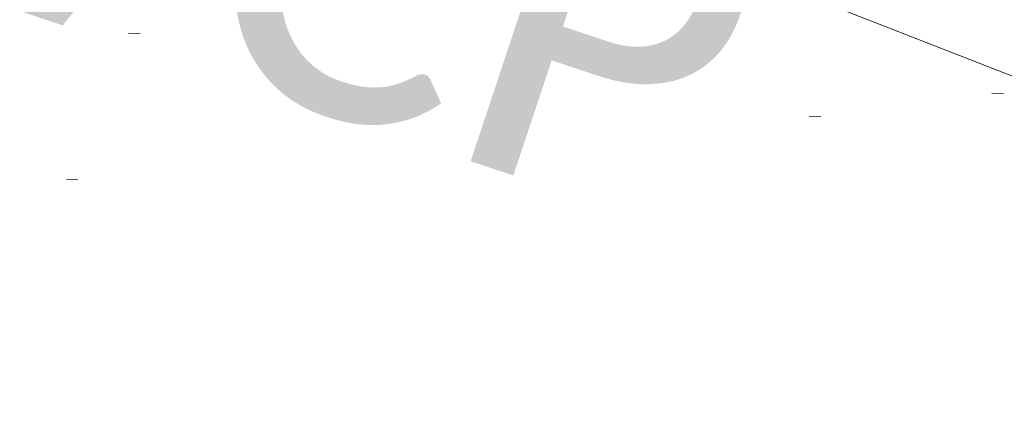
# Model space of a CAD drawing. Extents: x 413123 to 1465301, y 377724 to 504150.
# Tile 87 of 256: x 1463401 to 1463410, y 433196 to 433199. Entities that reach past the tile are written whole.
import ezdxf

# ---------------------------------------------------------------- set-up
doc = ezdxf.new("R2010")
doc.units = 0
doc.header["$MEASUREMENT"] = 0
for name, pattern in [('DGN Style 1', [8.732639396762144, 0.01453018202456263, -8.71810921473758]), ('DGN Style 3', [20.34225483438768, 14.53018202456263, -5.812072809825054]), ('gasex', [0])]:
    doc.linetypes.add(name, pattern=pattern)
for name, color, linetype, lineweight in [('DR_X_Text', 7, 'Continuous', 0), ('PV_X_Curb', 120, 'DGN Style 1', 0), ('PV_X_EOP', 7, 'DGN Style 3', 0), ('UT_X_Gas', 40, 'gasex', 0)]:
    doc.layers.add(name, color=color, linetype=linetype, lineweight=lineweight)
doc.layers.add('SV_Observation (Construction)', color=97, linetype='DGN Style 1', lineweight=0, transparency=0.9)
doc.styles.add('X_Straight-Normal LS 0.50', font='calibril.ttf', dxfattribs={"height": 0.13999972})

msp = doc.modelspace()

# ---------------------------------------------------------------- linework, layer by layer
at = {"layer": 'PV_X_Curb'}
for points, knots in [([(1463034.114341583, 433358.5354235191, 570.967442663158), (1463034.382762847, 433357.8525596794, 570.9829174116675), (1463034.902669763, 433356.6746703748, 570.9791408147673), (1463036.322057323, 433354.5205973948, 570.6849760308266), (1463037.748960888, 433352.2020754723, 570.6878951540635), (1463040.018756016, 433349.1857511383, 570.9427811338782), (1463042.639031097, 433346.7780487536, 570.7955674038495), (1463044.970687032, 433345.5933757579, 570.8824061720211), (1463045.921303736, 433345.2188641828, 570.878208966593), (1463051.106075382, 433343.1762354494, 570.8553169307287), (1463056.290847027, 433341.1336067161, 570.8324248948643), (1463061.475618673, 433339.0909779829, 570.809532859), (1463062.018547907, 433338.9041474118, 570.7725412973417), (1463062.561477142, 433338.7173168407, 570.7355497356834), (1463063.104406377, 433338.5304862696, 570.6985581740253), (1463069.657625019, 433335.9461940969, 570.7210719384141), (1463076.21084366, 433333.3619019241, 570.7435857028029), (1463082.764062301, 433330.7776097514, 570.7660994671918), (1463087.246478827, 433329.0023655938, 570.8028168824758), (1463091.728895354, 433327.2271214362, 570.8395342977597), (1463096.211311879, 433325.4518772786, 570.8762517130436), (1463096.878442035, 433325.1897515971, 570.9638925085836), (1463097.545572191, 433324.9276259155, 571.0515333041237), (1463098.212702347, 433324.6655002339, 571.1391740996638), (1463104.831686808, 433322.094946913, 571.1640382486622), (1463111.45067127, 433319.524393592, 571.1889023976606), (1463118.069655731, 433316.953840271, 571.2137665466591), (1463125.957183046, 433313.9138789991, 571.1851535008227), (1463133.844710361, 433310.8739177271, 571.1565404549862), (1463141.732237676, 433307.8339564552, 571.1279274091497), (1463145.767175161, 433306.241790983, 571.1313455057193), (1463149.802112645, 433304.6496255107, 571.134763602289), (1463153.83705013, 433303.0574600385, 571.1381816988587), (1463154.355066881, 433302.8054079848, 571.0924572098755), (1463154.873083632, 433302.5533559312, 571.0467327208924), (1463155.391100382, 433302.3013038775, 571.0010082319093), (1463159.740180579, 433300.5574304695, 571.007755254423), (1463164.089260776, 433298.8135570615, 571.0145022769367), (1463168.438340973, 433297.0696836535, 571.0212492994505), (1463173.76020955, 433294.9893866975, 571.0517121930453), (1463179.082078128, 433292.9090897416, 571.0821750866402), (1463184.403946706, 433290.8287927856, 571.1126379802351), (1463184.927832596, 433290.6024130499, 571.183469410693), (1463185.451718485, 433290.3760333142, 571.254300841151), (1463185.975604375, 433290.1496535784, 571.3251322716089), (1463193.283059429, 433287.4009373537, 571.3274320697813), (1463200.590514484, 433284.6522211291, 571.3297318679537), (1463207.897969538, 433281.9035049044, 571.3320316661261), (1463214.611583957, 433279.3049910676, 571.3660593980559), (1463221.325198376, 433276.7064772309, 571.4000871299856), (1463228.038812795, 433274.1079633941, 571.4341148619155), (1463234.876881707, 433271.4003319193, 571.5030017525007), (1463241.714950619, 433268.6927004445, 571.5718886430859), (1463248.553019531, 433265.9850689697, 571.6407755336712), (1463252.53367608, 433264.4224603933, 571.6987979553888), (1463256.514332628, 433262.8598518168, 571.7568203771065), (1463260.494989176, 433261.2972432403, 571.8148427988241), (1463261.18962272, 433261.0748617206, 571.7422662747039), (1463261.884256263, 433260.8524802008, 571.6696897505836), (1463262.578889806, 433260.6300986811, 571.5971132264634), (1463267.974277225, 433258.4984942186, 571.5913249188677), (1463273.369664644, 433256.3668897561, 571.5855366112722), (1463278.765052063, 433254.2352852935, 571.5797483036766), (1463284.039124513, 433252.1341649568, 571.626583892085), (1463289.313196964, 433250.0330446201, 571.6734194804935), (1463294.587269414, 433247.9319242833, 571.7202550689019), (1463295.147837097, 433247.7325865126, 571.8045569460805), (1463295.70840478, 433247.533248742, 571.8888588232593), (1463296.268972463, 433247.3339109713, 571.9731607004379), (1463303.262539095, 433244.6091737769, 572.0038664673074), (1463310.256105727, 433241.8844365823, 572.034572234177), (1463317.249672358, 433239.1596993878, 572.0652780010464), (1463324.8255847, 433236.206749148, 572.1003223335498), (1463332.401497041, 433233.2537989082, 572.1353666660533), (1463339.977409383, 433230.3008486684, 572.1704109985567), (1463346.624217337, 433227.6724527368, 572.1699621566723), (1463353.271025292, 433225.044056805, 572.1695133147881), (1463359.917833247, 433222.4156608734, 572.1690644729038), (1463363.666535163, 433220.9685334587, 572.1740861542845), (1463367.415237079, 433219.521406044, 572.1791078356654), (1463371.163938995, 433218.0742786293, 572.1841295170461), (1463371.754596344, 433217.8301906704, 572.1047293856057), (1463372.345253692, 433217.5861027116, 572.0253292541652), (1463372.935911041, 433217.3420147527, 571.9459291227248), (1463380.338603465, 433214.4611246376, 571.9041823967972), (1463387.741295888, 433211.5802345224, 571.8624356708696), (1463395.143988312, 433208.6993444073, 571.8206889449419), (1463403.121855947, 433205.5721027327, 571.8539167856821), (1463411.099723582, 433202.4448610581, 571.8871446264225), (1463419.077591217, 433199.3176193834, 571.9203724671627), (1463419.407565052, 433199.1647159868, 571.9396248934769), (1463419.737538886, 433199.0118125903, 571.9588773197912), (1463420.067512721, 433198.8589091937, 571.9781297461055)], [0, 0, 0, 0, 0.004163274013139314, 0.007301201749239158, 0.0146979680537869, 0.01957460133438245, 0.02877745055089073, 0.03448275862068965, 0.03448275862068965, 0.03448275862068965, 0.06896551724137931, 0.06896551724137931, 0.06896551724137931, 0.1034482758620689, 0.1034482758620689, 0.1034482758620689, 0.1379310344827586, 0.1379310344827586, 0.1379310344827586, 0.1724137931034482, 0.1724137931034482, 0.1724137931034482, 0.2068965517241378, 0.2068965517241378, 0.2068965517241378, 0.2413793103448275, 0.2413793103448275, 0.2413793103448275, 0.2758620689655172, 0.2758620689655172, 0.2758620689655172, 0.3103448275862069, 0.3103448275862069, 0.3103448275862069, 0.3448275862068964, 0.3448275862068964, 0.3448275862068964, 0.3793103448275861, 0.3793103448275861, 0.3793103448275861, 0.4137931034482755, 0.4137931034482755, 0.4137931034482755, 0.4482758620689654, 0.4482758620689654, 0.4482758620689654, 0.4827586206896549, 0.4827586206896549, 0.4827586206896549, 0.5172413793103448, 0.5172413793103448, 0.5172413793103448, 0.5517241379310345, 0.5517241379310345, 0.5517241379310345, 0.5862068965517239, 0.5862068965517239, 0.5862068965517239, 0.6206896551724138, 0.6206896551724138, 0.6206896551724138, 0.6551724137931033, 0.6551724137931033, 0.6551724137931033, 0.6896551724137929, 0.6896551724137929, 0.6896551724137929, 0.7241379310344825, 0.7241379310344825, 0.7241379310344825, 0.7586206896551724, 0.7586206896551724, 0.7586206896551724, 0.7931034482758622, 0.7931034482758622, 0.7931034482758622, 0.8275862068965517, 0.8275862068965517, 0.8275862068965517, 0.8620689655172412, 0.8620689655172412, 0.8620689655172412, 0.8965517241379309, 0.8965517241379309, 0.8965517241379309, 0.9310344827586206, 0.9310344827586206, 0.9310344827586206, 0.9655172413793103, 0.9655172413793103, 0.9655172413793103, 1, 1, 1, 1]), ([(1463694.730807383, 433042.1012902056, 573.2000085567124), (1463688.122071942, 433044.6665198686, 573.2117681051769), (1463681.5133365, 433047.2317495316, 573.2235276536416), (1463674.904601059, 433049.7969791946, 573.2352872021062), (1463669.906627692, 433051.7384291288, 573.2422034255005), (1463664.908654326, 433053.679879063, 573.249119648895), (1463659.910680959, 433055.6213289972, 573.2560358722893), (1463659.31440991, 433055.8530469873, 573.3282538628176), (1463658.718138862, 433056.0847649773, 573.400471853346), (1463658.121867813, 433056.3164829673, 573.4726898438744), (1463656.811811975, 433056.8455353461, 573.4691755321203), (1463655.501756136, 433057.3745877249, 573.4656612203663), (1463654.191700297, 433057.9036401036, 573.4621469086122), (1463647.078403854, 433060.7016199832, 573.4311409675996), (1463639.965107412, 433063.4995998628, 573.4001350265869), (1463632.851810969, 433066.2975797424, 573.3691290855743), (1463626.603526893, 433068.7760307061, 573.3262890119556), (1463620.355242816, 433071.25448167, 573.2834489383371), (1463614.10695874, 433073.7329326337, 573.2406088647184), (1463606.821724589, 433076.5483492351, 573.1778320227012), (1463599.536490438, 433079.3637658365, 573.1150551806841), (1463592.251256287, 433082.1791824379, 573.052278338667), (1463585.048675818, 433085.0513616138, 572.9767093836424), (1463577.846095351, 433087.9235407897, 572.901140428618), (1463570.643514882, 433090.7957199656, 572.8255714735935), (1463568.520856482, 433091.6009161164, 572.8136526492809), (1463566.398198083, 433092.4061122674, 572.8017338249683), (1463564.275539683, 433093.2113084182, 572.7898150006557), (1463563.658286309, 433093.4932407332, 572.723361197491), (1463563.041032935, 433093.7751730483, 572.6569073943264), (1463562.423779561, 433094.0571053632, 572.5904535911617), (1463557.897842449, 433095.8076798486, 572.5495712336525), (1463553.371905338, 433097.5582543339, 572.5086888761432), (1463548.845968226, 433099.3088288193, 572.4678065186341), (1463541.746736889, 433102.0973839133, 572.4116307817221), (1463534.647505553, 433104.8859390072, 572.3554550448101), (1463527.548274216, 433107.6744941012, 572.2992793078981), (1463527.099574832, 433107.8541490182, 572.3819727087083), (1463526.650875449, 433108.0338039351, 572.4646661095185), (1463526.202176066, 433108.2134588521, 572.5473595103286), (1463518.442801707, 433111.2934591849, 572.5872886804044), (1463510.683427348, 433114.3734595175, 572.6272178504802), (1463502.924052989, 433117.4534598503, 572.6671470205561), (1463495.101662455, 433120.5759616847, 572.6180249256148), (1463487.279271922, 433123.6984635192, 572.5689028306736), (1463479.456881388, 433126.8209653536, 572.5197807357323), (1463474.540841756, 433128.7396558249, 572.5305568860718), (1463469.624802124, 433130.6583462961, 572.5413330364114), (1463464.708762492, 433132.5770367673, 572.5521091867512), (1463464.15178183, 433132.7738995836, 572.4839343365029), (1463463.594801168, 433132.9707623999, 572.4157594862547), (1463463.037820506, 433133.1676252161, 572.3475846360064), (1463455.395093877, 433136.1460172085, 572.2965798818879), (1463447.752367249, 433139.1244092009, 572.2455751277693), (1463440.10964062, 433142.1028011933, 572.1945703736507), (1463439.463345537, 433142.3911085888, 572.2249332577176), (1463438.817050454, 433142.6794159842, 572.2552961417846), (1463438.170755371, 433142.9677233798, 572.2856590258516), (1463431.589276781, 433145.5431962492, 572.3185177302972), (1463425.007798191, 433148.1186691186, 572.351376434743), (1463418.4263196, 433150.6941419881, 572.3842351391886), (1463413.565512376, 433152.6091060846, 572.3506952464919), (1463408.704705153, 433154.5240701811, 572.3171553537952), (1463403.843897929, 433156.4390342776, 572.2836154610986), (1463402.295983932, 433157.0721267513, 572.2966227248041), (1463400.748069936, 433157.7052192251, 572.3096299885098), (1463399.20015594, 433158.3383116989, 572.3226372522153), (1463398.571326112, 433158.6030358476, 572.2531442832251), (1463397.942496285, 433158.8677599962, 572.1836513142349), (1463397.313666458, 433159.1324841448, 572.1141583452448), (1463389.499427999, 433162.1494767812, 572.1431257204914), (1463381.68518954, 433165.1664694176, 572.172093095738), (1463373.87095108, 433168.1834620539, 572.2010604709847), (1463373.202610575, 433168.4242856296, 572.2485422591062), (1463372.53427007, 433168.6651092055, 572.2960240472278), (1463371.865929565, 433168.9059327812, 572.3435058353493), (1463366.852918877, 433170.8940812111, 572.309207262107), (1463361.839908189, 433172.882229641, 572.2749086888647), (1463356.826897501, 433174.8703780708, 572.2406101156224), (1463350.263613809, 433177.4130764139, 572.2105829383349), (1463343.700330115, 433179.955774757, 572.1805557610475), (1463337.137046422, 433182.4984731, 572.1505285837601), (1463332.732110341, 433184.1753668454, 572.1399057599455), (1463328.327174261, 433185.8522605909, 572.129282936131), (1463323.922238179, 433187.5291543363, 572.1186601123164), (1463323.550514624, 433187.6736224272, 572.0672464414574), (1463323.17879107, 433187.8180905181, 572.0158327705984), (1463322.807067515, 433187.9625586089, 571.9644190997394), (1463314.242457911, 433191.4677850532, 571.9189611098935), (1463305.677848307, 433194.9730114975, 571.8735031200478), (1463297.113238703, 433198.4782379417, 571.8280451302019), (1463296.447798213, 433198.6498683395, 571.8729159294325), (1463295.782357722, 433198.8214987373, 571.917786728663), (1463295.116917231, 433198.9931291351, 571.9626575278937), (1463288.43623397, 433201.6173953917, 571.9595616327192), (1463281.755550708, 433204.2416616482, 571.9564657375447), (1463275.074867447, 433206.8659279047, 571.9533698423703), (1463270.698621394, 433208.5836220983, 571.955071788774), (1463266.322375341, 433210.3013162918, 571.9567737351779), (1463261.946129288, 433212.0190104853, 571.9584756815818), (1463261.255964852, 433212.2907585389, 571.8814296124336), (1463260.565800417, 433212.5625065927, 571.8043835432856), (1463259.875635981, 433212.8342546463, 571.7273374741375), (1463253.221984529, 433215.4661261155, 571.684237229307), (1463246.568333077, 433218.0979975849, 571.6411369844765), (1463239.914681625, 433220.7298690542, 571.5980367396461), (1463232.697418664, 433223.5591135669, 571.584901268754), (1463225.480155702, 433226.3883580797, 571.5717657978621), (1463218.262892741, 433229.2176025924, 571.5586303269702), (1463212.689928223, 433231.3845503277, 571.501804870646), (1463207.116963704, 433233.5514980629, 571.4449794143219), (1463201.543999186, 433235.7184457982, 571.3881539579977), (1463197.702392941, 433237.2969398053, 571.3824755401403), (1463193.860786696, 433238.8754338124, 571.376797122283), (1463190.01918045, 433240.4539278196, 571.3711187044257), (1463189.420555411, 433240.6641899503, 571.4587546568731), (1463188.821930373, 433240.874452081, 571.5463906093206), (1463188.223305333, 433241.0847142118, 571.6340265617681), (1463185.054584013, 433242.3131517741, 571.6250500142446), (1463181.885862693, 433243.5415893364, 571.6160734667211), (1463178.717141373, 433244.7700268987, 571.6070969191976), (1463171.181422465, 433247.7347391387, 571.5342143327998), (1463163.645703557, 433250.6994513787, 571.4613317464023), (1463156.10998465, 433253.6641636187, 571.3884491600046), (1463148.761307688, 433256.5197229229, 571.322577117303), (1463141.412630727, 433259.3752822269, 571.2567050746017), (1463134.063953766, 433262.2308415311, 571.1908330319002), (1463126.984343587, 433264.9936274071, 571.2120531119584), (1463119.904733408, 433267.756413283, 571.2332731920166), (1463112.82512323, 433270.519199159, 571.2544932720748), (1463106.948373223, 433272.8554993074, 571.272380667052), (1463101.071623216, 433275.1917994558, 571.290268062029), (1463095.19487321, 433277.5280996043, 571.3081554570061), (1463087.382378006, 433280.5556578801, 571.2445784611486), (1463079.569882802, 433283.583216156, 571.1810014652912), (1463071.757387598, 433286.6107744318, 571.1174244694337), (1463067.011834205, 433288.4980060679, 571.0790224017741), (1463062.266280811, 433290.385237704, 571.0406203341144), (1463057.520727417, 433292.27246934, 571.0022182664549), (1463052.596696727, 433294.1302708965, 570.9741905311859), (1463047.672666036, 433295.988072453, 570.946162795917), (1463042.748635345, 433297.8458740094, 570.9181350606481), (1463040.996474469, 433298.028892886, 570.6600759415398), (1463037.884741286, 433298.0614564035, 570.3732611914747), (1463033.533792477, 433297.4811137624, 570.213053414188), (1463028.578927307, 433295.8351240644, 570.8846791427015), (1463025.750437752, 433293.3300609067, 570.5443428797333), (1463024.222435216, 433291.00068514, 570.5092220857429), (1463023.412434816, 433289.7658735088, 570.490604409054), (1463022.602434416, 433288.5310618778, 570.4719867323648), (1463021.792434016, 433287.2962502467, 570.4533690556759), (1463021.001432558, 433285.3732457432, 570.5012869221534), (1463020.2104311, 433283.4502412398, 570.549204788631), (1463019.419429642, 433281.5272367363, 570.5971226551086), (1463018.531487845, 433279.3825151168, 570.6481372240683), (1463017.643546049, 433277.2377934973, 570.6991517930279), (1463016.755604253, 433275.0930718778, 570.7501663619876), (1463014.741467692, 433270.0950215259, 570.9656913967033), (1463012.727331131, 433265.096971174, 571.181216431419), (1463010.71319457, 433260.0989208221, 571.3967414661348)], [0, 0, 0, 0, 0.01923076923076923, 0.01923076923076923, 0.01923076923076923, 0.03846153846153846, 0.03846153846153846, 0.03846153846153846, 0.05769230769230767, 0.05769230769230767, 0.05769230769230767, 0.07692307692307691, 0.07692307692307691, 0.07692307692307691, 0.09615384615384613, 0.09615384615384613, 0.09615384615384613, 0.1153846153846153, 0.1153846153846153, 0.1153846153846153, 0.1346153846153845, 0.1346153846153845, 0.1346153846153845, 0.1538461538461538, 0.1538461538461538, 0.1538461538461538, 0.1730769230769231, 0.1730769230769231, 0.1730769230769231, 0.1923076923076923, 0.1923076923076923, 0.1923076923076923, 0.2115384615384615, 0.2115384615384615, 0.2115384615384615, 0.2307692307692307, 0.2307692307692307, 0.2307692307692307, 0.25, 0.25, 0.25, 0.269230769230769, 0.269230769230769, 0.269230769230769, 0.2884615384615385, 0.2884615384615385, 0.2884615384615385, 0.3076923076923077, 0.3076923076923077, 0.3076923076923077, 0.3269230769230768, 0.3269230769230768, 0.3269230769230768, 0.3461538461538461, 0.3461538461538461, 0.3461538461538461, 0.3653846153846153, 0.3653846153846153, 0.3653846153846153, 0.3846153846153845, 0.3846153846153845, 0.3846153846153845, 0.4038461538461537, 0.4038461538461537, 0.4038461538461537, 0.423076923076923, 0.423076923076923, 0.423076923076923, 0.4423076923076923, 0.4423076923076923, 0.4423076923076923, 0.4615384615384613, 0.4615384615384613, 0.4615384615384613, 0.4807692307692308, 0.4807692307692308, 0.4807692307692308, 0.5, 0.5, 0.5, 0.5192307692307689, 0.5192307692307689, 0.5192307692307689, 0.538461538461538, 0.538461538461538, 0.538461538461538, 0.5576923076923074, 0.5576923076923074, 0.5576923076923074, 0.576923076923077, 0.576923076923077, 0.576923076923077, 0.5961538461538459, 0.5961538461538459, 0.5961538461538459, 0.6153846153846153, 0.6153846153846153, 0.6153846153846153, 0.6346153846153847, 0.6346153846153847, 0.6346153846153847, 0.6538461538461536, 0.6538461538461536, 0.6538461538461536, 0.673076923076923, 0.673076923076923, 0.673076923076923, 0.6923076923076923, 0.6923076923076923, 0.6923076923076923, 0.7115384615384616, 0.7115384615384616, 0.7115384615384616, 0.7307692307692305, 0.7307692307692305, 0.7307692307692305, 0.7499999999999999, 0.7499999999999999, 0.7499999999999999, 0.7692307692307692, 0.7692307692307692, 0.7692307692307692, 0.7884615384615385, 0.7884615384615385, 0.7884615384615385, 0.8076923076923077, 0.8076923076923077, 0.8076923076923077, 0.826923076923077, 0.826923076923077, 0.826923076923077, 0.846153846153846, 0.846153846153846, 0.846153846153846, 0.8653846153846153, 0.8653846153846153, 0.8653846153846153, 0.8846153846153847, 0.8846153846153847, 0.8846153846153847, 0.9038461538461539, 0.9038461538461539, 0.9038461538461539, 0.9087225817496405, 0.9125585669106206, 0.9159702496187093, 0.9230769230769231, 0.9230769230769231, 0.9230769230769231, 0.9423076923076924, 0.9423076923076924, 0.9423076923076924, 0.9615384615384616, 0.9615384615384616, 0.9615384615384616, 0.9807692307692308, 0.9807692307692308, 0.9807692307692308, 1, 1, 1, 1])]:
    msp.add_open_spline(points, degree=3, knots=knots, dxfattribs=at)
at = {"layer": 'PV_X_EOP'}
for points, knots in [([(1463033.539703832, 433358.668730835, 570.9312826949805), (1463033.78085339, 433357.7791180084, 570.9319642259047), (1463034.311810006, 433356.414696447, 570.9129230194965), (1463035.936664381, 433354.210215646, 570.7574772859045), (1463037.392149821, 433351.9520015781, 570.7191112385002), (1463039.598433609, 433348.7987445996, 570.7996873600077), (1463042.441302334, 433346.5539274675, 570.6747714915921), (1463044.712350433, 433345.0075174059, 570.6881225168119), (1463045.691659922, 433344.6760572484, 570.6008205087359), (1463046.330306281, 433344.4598990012, 570.5438874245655), (1463046.96895264, 433344.243740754, 570.486954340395), (1463047.607598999, 433344.0275825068, 570.4300212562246), (1463047.46569072, 433343.5095853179, 570.4737916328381), (1463047.32378244, 433342.9915881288, 570.5175620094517), (1463047.181874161, 433342.4735909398, 570.5613323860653), (1463047.962688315, 433342.1715041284, 570.5523071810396), (1463048.74350247, 433341.8694173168, 570.5432819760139), (1463049.524316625, 433341.5673305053, 570.5342567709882), (1463049.723445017, 433342.0454324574, 570.5031497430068), (1463049.92257341, 433342.5235344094, 570.4720427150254), (1463050.121701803, 433343.0016363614, 570.4409356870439), (1463054.363252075, 433341.3299102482, 570.4898514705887), (1463058.604802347, 433339.658184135, 570.5387672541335), (1463062.84635262, 433337.9864580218, 570.5876830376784), (1463069.380437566, 433335.4247592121, 570.6248076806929), (1463075.914522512, 433332.8630604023, 570.6619323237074), (1463082.448607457, 433330.3013615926, 570.699056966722), (1463087.637972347, 433328.22388055, 570.7205322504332), (1463092.827337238, 433326.1463995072, 570.7420075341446), (1463098.016702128, 433324.0689184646, 570.7634828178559), (1463104.657268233, 433321.5116641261, 570.769767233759), (1463111.297834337, 433318.9544097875, 570.7760516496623), (1463117.938400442, 433316.3971554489, 570.7823360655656), (1463125.924840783, 433313.2674390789, 570.73748834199), (1463133.911281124, 433310.1377227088, 570.6926406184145), (1463141.897721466, 433307.0080063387, 570.647792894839), (1463141.717745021, 433306.5125578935, 570.6799613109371), (1463141.537768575, 433306.0171094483, 570.7121297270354), (1463141.35779213, 433305.5216610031, 570.7442981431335), (1463142.229950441, 433305.2201381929, 570.7485050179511), (1463143.102108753, 433304.9186153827, 570.7527118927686), (1463143.974267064, 433304.6170925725, 570.7569187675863), (1463144.185348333, 433305.0788176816, 570.735481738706), (1463144.396429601, 433305.5405427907, 570.7140447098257), (1463144.607510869, 433306.0022678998, 570.6926076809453), (1463147.58473388, 433304.8543661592, 570.7341019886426), (1463150.56195689, 433303.7064644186, 570.7755962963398), (1463153.539179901, 433302.558562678, 570.817090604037), (1463158.44037952, 433300.5705139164, 570.826934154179), (1463163.341579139, 433298.5824651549, 570.8367777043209), (1463168.242778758, 433296.5944163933, 570.8466212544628), (1463174.091388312, 433294.2251577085, 570.8787504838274), (1463179.939997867, 433291.8558990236, 570.9108797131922), (1463185.788607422, 433289.4866403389, 570.9430089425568), (1463193.090936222, 433286.8080451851, 571.0096381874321), (1463200.393265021, 433284.1294500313, 571.0762674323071), (1463207.695593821, 433281.4508548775, 571.1428966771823), (1463214.34865388, 433278.828976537, 571.1804566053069), (1463221.001713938, 433276.2070981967, 571.2180165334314), (1463227.654773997, 433273.5852198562, 571.2555764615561), (1463234.593717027, 433270.8614597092, 571.311327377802), (1463241.532660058, 433268.1376995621, 571.3670782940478), (1463248.471603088, 433265.413939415, 571.4228292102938), (1463251.006317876, 433264.4249023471, 571.4376305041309), (1463253.541032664, 433263.4358652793, 571.452431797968), (1463256.075747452, 433262.4468282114, 571.4672330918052), (1463255.94008792, 433261.9072334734, 571.4705339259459), (1463255.804428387, 433261.3676387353, 571.4738347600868), (1463255.668768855, 433260.8280439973, 571.4771355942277), (1463256.445551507, 433260.5848901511, 571.4871075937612), (1463257.222334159, 433260.3417363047, 571.4970795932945), (1463257.999116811, 433260.0985824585, 571.507051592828), (1463258.226294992, 433260.5106164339, 571.4958264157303), (1463258.453473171, 433260.9226504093, 571.4846012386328), (1463258.680651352, 433261.3346843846, 571.4733760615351), (1463259.925804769, 433260.8493021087, 571.4829525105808), (1463261.170958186, 433260.3639198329, 571.4925289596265), (1463262.416111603, 433259.878537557, 571.5021054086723), (1463267.791649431, 433257.7869022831, 571.5241727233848), (1463273.167187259, 433255.6952670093, 571.5462400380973), (1463278.542725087, 433253.6036317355, 571.5683073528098), (1463284.352399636, 433251.3217999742, 571.5814787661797), (1463290.162074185, 433249.039968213, 571.5946501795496), (1463295.971748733, 433246.7581364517, 571.6078215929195), (1463302.949122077, 433244.0521724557, 571.6351321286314), (1463309.926495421, 433241.3462084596, 571.6624426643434), (1463316.903868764, 433238.6402444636, 571.6897532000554), (1463324.563747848, 433235.6405621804, 571.7285381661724), (1463332.223626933, 433232.6408798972, 571.7673231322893), (1463339.883506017, 433229.641197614, 571.8061080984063), (1463346.449952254, 433227.0690864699, 571.8205958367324), (1463353.01639849, 433224.4969753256, 571.8350835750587), (1463359.582844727, 433221.9248641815, 571.8495713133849), (1463363.961849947, 433220.2403229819, 571.8408310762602), (1463368.340855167, 433218.5557817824, 571.8320908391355), (1463372.719860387, 433216.8712405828, 571.8233506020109), (1463380.126525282, 433213.9587859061, 571.7905530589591), (1463387.533190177, 433211.0463312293, 571.7577555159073), (1463394.939855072, 433208.1338765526, 571.7249579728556), (1463402.425974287, 433205.1637758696, 571.7534560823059), (1463409.912093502, 433202.1936751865, 571.7819541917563), (1463417.398212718, 433199.2235745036, 571.8104523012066), (1463417.229394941, 433198.7682275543, 571.8194733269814), (1463417.060577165, 433198.3128806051, 571.8284943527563), (1463416.891759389, 433197.8575336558, 571.8375153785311), (1463417.692446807, 433197.4966240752, 571.8487103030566), (1463418.493134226, 433197.1357144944, 571.859905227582), (1463419.293821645, 433196.7748049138, 571.8711001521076), (1463419.475032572, 433197.247288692, 571.8477905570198), (1463419.6562435, 433197.7197724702, 571.8244809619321), (1463419.837454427, 433198.1922562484, 571.8011713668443), (1463419.83781155, 433198.2226624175, 571.7953862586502), (1463419.838168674, 433198.2530685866, 571.789601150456), (1463419.838525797, 433198.2834747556, 571.7838160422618)], [0, 0, 0, 0, 0.003968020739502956, 0.006425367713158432, 0.01199892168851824, 0.01581541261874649, 0.02326256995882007, 0.02777777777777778, 0.02777777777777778, 0.02777777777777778, 0.05555555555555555, 0.05555555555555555, 0.05555555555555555, 0.08333333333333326, 0.08333333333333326, 0.08333333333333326, 0.1111111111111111, 0.1111111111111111, 0.1111111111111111, 0.1388888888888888, 0.1388888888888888, 0.1388888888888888, 0.1666666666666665, 0.1666666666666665, 0.1666666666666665, 0.1944444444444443, 0.1944444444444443, 0.1944444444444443, 0.2222222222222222, 0.2222222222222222, 0.2222222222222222, 0.25, 0.25, 0.25, 0.2777777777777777, 0.2777777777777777, 0.2777777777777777, 0.3055555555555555, 0.3055555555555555, 0.3055555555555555, 0.333333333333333, 0.333333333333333, 0.333333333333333, 0.3611111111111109, 0.3611111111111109, 0.3611111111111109, 0.3888888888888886, 0.3888888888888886, 0.3888888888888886, 0.4166666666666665, 0.4166666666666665, 0.4166666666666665, 0.4444444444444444, 0.4444444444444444, 0.4444444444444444, 0.472222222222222, 0.472222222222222, 0.472222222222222, 0.5, 0.5, 0.5, 0.5277777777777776, 0.5277777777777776, 0.5277777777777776, 0.5555555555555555, 0.5555555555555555, 0.5555555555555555, 0.5833333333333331, 0.5833333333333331, 0.5833333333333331, 0.6111111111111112, 0.6111111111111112, 0.6111111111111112, 0.638888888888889, 0.638888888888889, 0.638888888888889, 0.6666666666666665, 0.6666666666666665, 0.6666666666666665, 0.6944444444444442, 0.6944444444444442, 0.6944444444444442, 0.722222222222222, 0.722222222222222, 0.722222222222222, 0.7499999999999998, 0.7499999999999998, 0.7499999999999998, 0.7777777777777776, 0.7777777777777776, 0.7777777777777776, 0.8055555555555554, 0.8055555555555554, 0.8055555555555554, 0.8333333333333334, 0.8333333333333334, 0.8333333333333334, 0.861111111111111, 0.861111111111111, 0.861111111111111, 0.8888888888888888, 0.8888888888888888, 0.8888888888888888, 0.9166666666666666, 0.9166666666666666, 0.9166666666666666, 0.9444444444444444, 0.9444444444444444, 0.9444444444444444, 0.9722222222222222, 0.9722222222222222, 0.9722222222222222, 1, 1, 1, 1]), ([(1463695.37345491, 433042.3269481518, 573.2056029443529), (1463695.118355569, 433042.4173281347, 573.1929567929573), (1463694.863256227, 433042.5077081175, 573.1803106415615), (1463694.608156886, 433042.5980881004, 573.1676644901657), (1463688.127196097, 433045.133574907, 573.1638691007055), (1463681.646235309, 433047.6690617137, 573.1600737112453), (1463675.165274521, 433050.2045485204, 573.1562783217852), (1463668.255959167, 433052.9440202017, 573.1540820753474), (1463661.346643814, 433055.6834918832, 573.1518858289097), (1463654.437328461, 433058.4229635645, 573.149689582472), (1463647.338400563, 433061.2071824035, 573.1301154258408), (1463640.239472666, 433063.9914012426, 573.1105412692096), (1463633.140544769, 433066.7756200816, 573.0909671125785), (1463626.823799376, 433069.2202639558, 573.0453158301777), (1463620.507053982, 433071.6649078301, 572.999664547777), (1463614.190308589, 433074.1095517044, 572.9540132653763), (1463606.930945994, 433076.9629614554, 572.8967218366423), (1463599.671583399, 433079.8163712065, 572.8394304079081), (1463592.412220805, 433082.6697809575, 572.7821389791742), (1463585.208613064, 433085.5359198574, 572.7224006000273), (1463578.005005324, 433088.4020587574, 572.6626622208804), (1463570.801397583, 433091.2681976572, 572.6029238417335), (1463563.539543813, 433094.1288766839, 572.5195568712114), (1463556.277690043, 433096.9895557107, 572.4361899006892), (1463549.015836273, 433099.8502347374, 572.3528229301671), (1463541.464235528, 433102.896740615, 572.3143753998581), (1463533.912634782, 433105.9432464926, 572.2759278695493), (1463526.361034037, 433108.9897523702, 572.2374803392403), (1463524.510466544, 433109.6486739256, 572.222419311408), (1463522.659899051, 433110.307595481, 572.2073582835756), (1463520.809331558, 433110.9665170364, 572.1922972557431), (1463520.996148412, 433111.478044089, 572.2051758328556), (1463521.182965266, 433111.9895711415, 572.2180544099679), (1463521.36978212, 433112.5010981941, 572.2309329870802), (1463520.520611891, 433112.8412018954, 572.2365752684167), (1463519.671441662, 433113.1813055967, 572.2422175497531), (1463518.822271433, 433113.5214092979, 572.2478598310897), (1463518.644435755, 433113.0349413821, 572.2388127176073), (1463518.466600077, 433112.5484734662, 572.229765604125), (1463518.288764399, 433112.0620055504, 572.2207184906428), (1463514.835464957, 433113.4033588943, 572.2367800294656), (1463511.382165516, 433114.7447122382, 572.2528415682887), (1463507.928866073, 433116.0860655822, 572.2689031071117), (1463493.594865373, 433121.7420238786, 572.2482959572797), (1463479.260864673, 433127.3979821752, 572.2276888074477), (1463464.926863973, 433133.0539404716, 572.2070816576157), (1463449.455525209, 433139.0728186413, 572.1640707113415), (1463433.984186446, 433145.0916968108, 572.1210597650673), (1463418.512847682, 433151.1105749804, 572.0780488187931), (1463413.328996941, 433153.1553309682, 572.0135393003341), (1463408.145146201, 433155.200086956, 571.9490297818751), (1463402.961295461, 433157.2448429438, 571.8845202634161), (1463403.132465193, 433157.7716799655, 571.9190447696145), (1463403.303634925, 433158.2985169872, 571.953569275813), (1463403.474804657, 433158.825354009, 571.9880937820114), (1463402.600267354, 433159.1613721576, 571.9863420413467), (1463401.725730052, 433159.4973903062, 571.984590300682), (1463400.851192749, 433159.8334084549, 571.9828385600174), (1463400.653049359, 433159.3552482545, 571.9439093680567), (1463400.454905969, 433158.8770880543, 571.9049801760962), (1463400.256762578, 433158.3989278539, 571.8660509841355), (1463399.322085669, 433158.774478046, 571.9116587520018), (1463398.387408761, 433159.150028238, 571.9572665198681), (1463397.452731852, 433159.5255784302, 572.0028742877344), (1463389.04126259, 433162.8168634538, 571.9920574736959), (1463380.629793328, 433166.1081484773, 571.9812406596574), (1463372.218324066, 433169.3994335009, 571.9704238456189), (1463367.156032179, 433171.3851717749, 571.9528553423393), (1463362.093740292, 433173.370910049, 571.9352868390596), (1463357.031448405, 433175.3566483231, 571.91771833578), (1463350.485608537, 433177.9162151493, 571.9032139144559), (1463343.93976867, 433180.4757819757, 571.8887094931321), (1463337.393928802, 433183.0353488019, 571.8742050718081), (1463332.955818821, 433184.7683232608, 571.8612483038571), (1463328.517708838, 433186.5012977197, 571.8482915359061), (1463324.079598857, 433188.2342721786, 571.835334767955), (1463307.834725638, 433194.592922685, 571.7755947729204), (1463291.58985242, 433200.9515731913, 571.7158547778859), (1463275.344979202, 433207.3102236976, 571.6561147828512), (1463270.255842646, 433209.3105723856, 571.6395679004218), (1463265.16670609, 433211.3109210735, 571.6230210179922), (1463260.077569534, 433213.3112697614, 571.6064741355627), (1463253.452444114, 433215.9179517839, 571.5595870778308), (1463246.827318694, 433218.5246338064, 571.5127000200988), (1463240.202193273, 433221.1313158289, 571.4658129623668), (1463232.962477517, 433223.9732301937, 571.4532933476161), (1463225.722761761, 433226.8151445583, 571.4407737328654), (1463218.483046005, 433229.6570589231, 571.4282541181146), (1463212.90690448, 433231.8646312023, 571.4088467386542), (1463207.330762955, 433234.0722034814, 571.3894393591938), (1463201.754621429, 433236.2797757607, 571.3700319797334), (1463194.142429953, 433239.2572758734, 571.3409586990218), (1463186.530238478, 433242.2347759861, 571.3118854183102), (1463178.918047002, 433245.2122760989, 571.2828121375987), (1463169.428496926, 433248.9128530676, 571.1919051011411), (1463159.93894685, 433252.6134300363, 571.1009980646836), (1463150.449396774, 433256.314007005, 571.0100910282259), (1463145.077359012, 433258.4557943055, 570.9673048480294), (1463139.70532125, 433260.5975816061, 570.9245186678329), (1463134.333283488, 433262.7393689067, 570.8817324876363), (1463132.297653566, 433263.5246301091, 570.8037126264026), (1463130.262023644, 433264.3098913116, 570.7256927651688), (1463128.226393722, 433265.0951525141, 570.6476729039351), (1463128.413443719, 433265.4813551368, 570.6980714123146), (1463128.600493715, 433265.8675577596, 570.748469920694), (1463128.787543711, 433266.2537603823, 570.7988684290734), (1463127.919822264, 433266.676285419, 570.7925938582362), (1463127.052100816, 433267.0988104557, 570.786319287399), (1463126.184379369, 433267.5213354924, 570.7800447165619), (1463126.004706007, 433267.0870623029, 570.7088488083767), (1463125.825032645, 433266.6527891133, 570.6376529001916), (1463125.645359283, 433266.2185159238, 570.5664569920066), (1463121.458270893, 433267.8591123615, 570.6667666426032), (1463117.271182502, 433269.4997087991, 570.7670762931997), (1463113.084094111, 433271.1403052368, 570.8673859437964), (1463107.189564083, 433273.4271367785, 570.8747985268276), (1463101.295034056, 433275.7139683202, 570.8822111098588), (1463095.400504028, 433278.0007998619, 570.88962369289), (1463087.576983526, 433281.0591137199, 570.8606773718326), (1463079.753463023, 433284.117427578, 570.8317310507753), (1463071.92994252, 433287.175741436, 570.8027847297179), (1463067.216062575, 433289.0371870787, 570.7609532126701), (1463062.502182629, 433290.8986327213, 570.7191216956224), (1463057.788302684, 433292.7600783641, 570.6772901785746), (1463055.438489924, 433293.6549933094, 570.597871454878), (1463053.088677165, 433294.5499082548, 570.5184527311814), (1463050.738864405, 433295.4448232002, 570.4390340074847), (1463050.919405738, 433295.974786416, 570.493206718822), (1463051.099947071, 433296.5047496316, 570.547379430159), (1463051.280488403, 433297.0347128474, 570.6015521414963), (1463050.479713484, 433297.3478403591, 570.5996470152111), (1463049.678938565, 433297.660967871, 570.5977418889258), (1463048.878163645, 433297.9740953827, 570.5958367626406), (1463048.616684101, 433297.4827268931, 570.554312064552), (1463048.355204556, 433296.9913584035, 570.5127873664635), (1463048.093725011, 433296.499989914, 570.471262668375), (1463046.16244202, 433297.1796919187, 570.4532430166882), (1463044.231159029, 433297.8593939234, 570.4352233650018), (1463042.299876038, 433298.5390959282, 570.4172037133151), (1463040.683227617, 433298.6270722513, 570.3881765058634), (1463037.665619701, 433298.5647521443, 570.3323767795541), (1463033.387011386, 433297.9238663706, 570.2772123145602), (1463028.240821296, 433296.3164198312, 570.1397972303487), (1463025.314393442, 433293.7317706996, 570.0019896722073), (1463023.773730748, 433291.3674614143, 569.9858104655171), (1463022.862373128, 433289.9688870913, 569.9762398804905), (1463021.951015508, 433288.5703127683, 569.966669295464), (1463021.039657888, 433287.1717384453, 569.9570987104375)], [0, 0, 0, 0, 0.02083333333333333, 0.02083333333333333, 0.02083333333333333, 0.04166666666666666, 0.04166666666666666, 0.04166666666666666, 0.06249999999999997, 0.06249999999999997, 0.06249999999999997, 0.08333333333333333, 0.08333333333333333, 0.08333333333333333, 0.1041666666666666, 0.1041666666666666, 0.1041666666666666, 0.1249999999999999, 0.1249999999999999, 0.1249999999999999, 0.1458333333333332, 0.1458333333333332, 0.1458333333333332, 0.1666666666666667, 0.1666666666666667, 0.1666666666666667, 0.1875, 0.1875, 0.1875, 0.2083333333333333, 0.2083333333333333, 0.2083333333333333, 0.2291666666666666, 0.2291666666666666, 0.2291666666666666, 0.2499999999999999, 0.2499999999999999, 0.2499999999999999, 0.2708333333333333, 0.2708333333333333, 0.2708333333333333, 0.2916666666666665, 0.2916666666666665, 0.2916666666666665, 0.3125, 0.3125, 0.3125, 0.3333333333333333, 0.3333333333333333, 0.3333333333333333, 0.3541666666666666, 0.3541666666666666, 0.3541666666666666, 0.375, 0.375, 0.375, 0.3958333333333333, 0.3958333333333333, 0.3958333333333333, 0.4166666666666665, 0.4166666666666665, 0.4166666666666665, 0.4374999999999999, 0.4374999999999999, 0.4374999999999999, 0.4583333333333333, 0.4583333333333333, 0.4583333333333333, 0.4791666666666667, 0.4791666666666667, 0.4791666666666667, 0.4999999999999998, 0.4999999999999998, 0.4999999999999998, 0.5208333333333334, 0.5208333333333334, 0.5208333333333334, 0.5416666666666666, 0.5416666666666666, 0.5416666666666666, 0.5624999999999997, 0.5624999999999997, 0.5624999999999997, 0.5833333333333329, 0.5833333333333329, 0.5833333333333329, 0.6041666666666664, 0.6041666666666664, 0.6041666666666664, 0.625, 0.625, 0.625, 0.6458333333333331, 0.6458333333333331, 0.6458333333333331, 0.6666666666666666, 0.6666666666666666, 0.6666666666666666, 0.6875, 0.6875, 0.6875, 0.7083333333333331, 0.7083333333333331, 0.7083333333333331, 0.7291666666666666, 0.7291666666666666, 0.7291666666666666, 0.75, 0.75, 0.75, 0.7708333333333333, 0.7708333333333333, 0.7708333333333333, 0.7916666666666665, 0.7916666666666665, 0.7916666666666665, 0.8125, 0.8125, 0.8125, 0.8333333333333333, 0.8333333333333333, 0.8333333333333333, 0.8541666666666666, 0.8541666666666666, 0.8541666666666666, 0.875, 0.875, 0.875, 0.8958333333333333, 0.8958333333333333, 0.8958333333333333, 0.9166666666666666, 0.9166666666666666, 0.9166666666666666, 0.9375, 0.9375, 0.9375, 0.9583333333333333, 0.9583333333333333, 0.9583333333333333, 0.9631710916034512, 0.9674286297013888, 0.9713421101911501, 0.9791666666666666, 0.9791666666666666, 0.9791666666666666, 1, 1, 1, 1])]:
    msp.add_open_spline(points, degree=3, knots=knots, dxfattribs=at)
at = {"layer": 'SV_Observation (Construction)', "transparency": 33554434}
for p in [(1463416.891759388, 433197.8575336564, 571.8375153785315), (1463419.293821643, 433196.7748049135, 571.8711001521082), (1463419.837454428, 433198.1922562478, 571.8011713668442), (1463418.464902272, 433198.0728827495, 571.8477647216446)]:
    msp.add_line(p, (1463260.25624, 433205.5898700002, 572.09), dxfattribs=at)
at = {"layer": 'UT_X_Gas'}
msp.add_line((1462243.224665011, 433654.81415237), (1464219.175898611, 432882.1034091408, 589.4131942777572), dxfattribs=at)

# ---------------------------------------------------------------- texts
at = {"layer": 'DR_X_Text', "linetype": 'Continuous', "style": 'X_Straight-Normal LS 0.50'}
msp.add_text('12" VCP', height=2.7999944, rotation=341.5980693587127, dxfattribs=at).set_placement((1463393.419046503, 433201.7856051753, 571.8477647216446))

doc.saveas('drawing.dxf')
